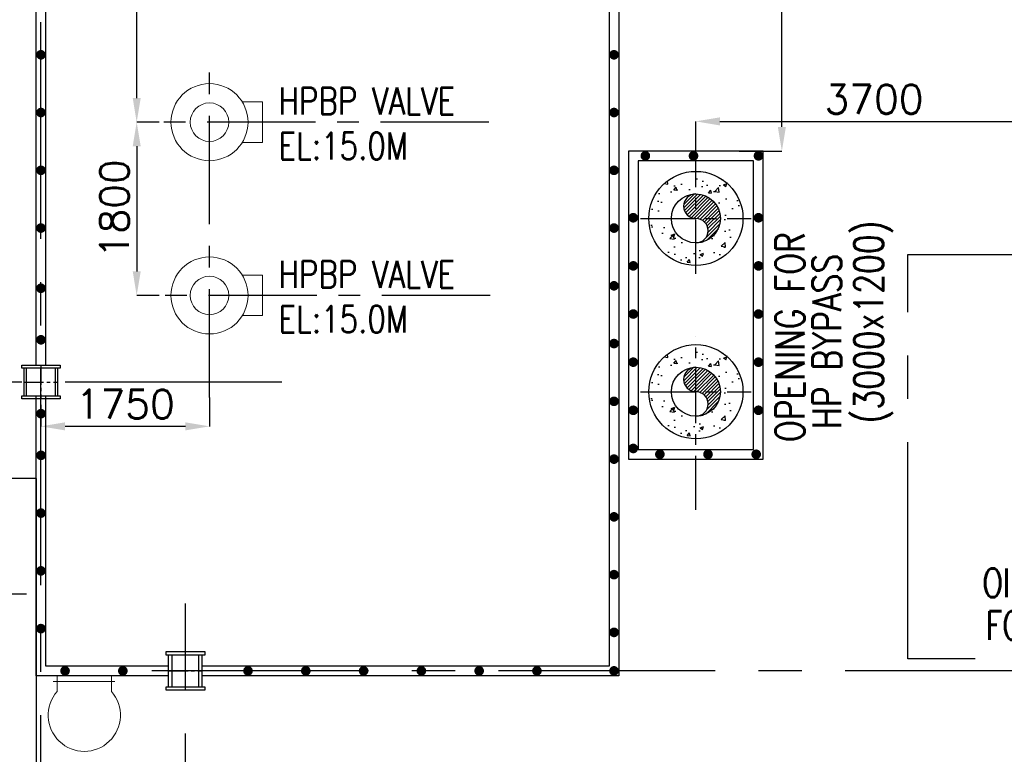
# Model space of a CAD drawing. Header units: inches. Extents: x 0 to 1544102, y -90707 to 23144100.
# Tile 42 of 181: x 127115 to 137339, y 130218 to 137849. Entities that reach past the tile are written whole.
import ezdxf

# ---------------------------------------------------------------- set-up
doc = ezdxf.new("R2010")
doc.units = ezdxf.units.IN
doc.header["$LTSCALE"] = 1800
doc.header["$MEASUREMENT"] = 0
for name, pattern in [('CENTER', [2, 1.25, -0.25, 0.25, -0.25]), ('CENTER2', [1.125, 0.75, -0.125, 0.125, -0.125]), ('CENTERX2', [4, 2.5, -0.5, 0.5, -0.5]), ('HIDDEN', [0.375, 0.25, -0.125])]:
    doc.linetypes.add(name, pattern=pattern)
doc.layers.get('0').update_dxf_attribs({"color": 253})
for name, color, linetype in [('AUX COL', 1, 'Continuous'), ('Aux Cols', 1, 'Continuous'), ('CEN', 2, 'CENTER'), ('GRID', 251, 'CENTER'), ('INSULATION', 35, 'Continuous'), ('OPENING', 40, 'Continuous'), ('PIPE', 5, 'Continuous'), ('STEEL', 231, 'Continuous')]:
    doc.layers.add(name, color=color, linetype=linetype)
for name, color, linetype, lineweight in [('DIM', 4, 'Continuous', 18), ('EQPT', 8, 'HIDDEN', 9), ('EQUIP', 8, 'Continuous', 9), ('TEXT', 3, 'Continuous', 18)]:
    doc.layers.add(name, color=color, linetype=linetype, lineweight=lineweight)
doc.styles.add('ROMANS', font='romans.shx')
doc.dimstyles.new('STANDARD1', dxfattribs={"dimtxt": 300, "dimasz": 250, "dimexe": 0, "dimexo": 0, "dimgap": 80, "dimtad": 1, "dimdec": 0, "dimzin": 0, "dimdsep": 46, "dimtxsty": 'ROMANS', "dimcen": 0, "dimclrd": 4, "dimclre": 4, "dimclrt": 4, "dimadec": 0, "dimazin": 0, "dimtfac": 0.09, "dimtdec": 0, "dimtix": 1, "dimtofl": 0, "dimtmove": 0, "dimatfit": 3, "dimfxl": 1, "dimtolj": 1, "dimtzin": 0, "dimarcsym": 0})

# ---------------------------------------------------------------- blocks, each defined once
blk = doc.blocks.new('TG DECK COLUMNS & OUTLINE')
blk.add_lwpolyline([(240983, 64265), (243583, 61665), (267138, 61665), (267138, 77665), (243583, 77665), (240983, 75065), (226783, 75065), (226783, 64265)], close=True)
blk.add_lwpolyline([(240983, 64265), (243583, 61665), (267138, 61665), (267138, 77665), (243583, 77665), (240983, 75065), (226783, 75065), (226783, 64265)], close=True)
at = {"layer": 'CEN'}
blk.add_line((255582, 76465), (267033, 76465), dxfattribs=at)
blk = doc.blocks.new('DIAHATCH-1')
h = blk.add_hatch()
h.set_pattern_fill('ANSI31', color=9, scale=0.4, angle=180, style=0)
h.set_pattern_definition([(225, (-22774.755, -47888.751615), (0.03535533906, -0.03535533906), [])])
h.paths.add_polyline_path([(0, 0.5), (0, 0, -1), (0, -0.5, 0.414214), (0.5, 0, 0.414214)])
h.paths.add_polyline_path([(0, 0.5, 1), (0, 0)])
blk.add_circle((0, 0), 0.5)
for centre, start, end in [((0, 0.25), 90, 270), ((0, -0.25), 270, 90)]:
    blk.add_arc(centre, 0.25, start, end)
blk = doc.blocks.new('*D154')
at = {"layer": 'Defpoints', "color": 0, "transparency": 16777216}
for p in [(134736, 141085), (135029, 141085), (134586, 136485)]:
    blk.add_point(p, dxfattribs=at)
at = {"layer": 'DIM', "color": 4, "lineweight": -2, "transparency": 16777216}
for p, q in [((134736, 141085), (135029, 141085)), ((135029, 136735), (135029, 140835)), ((134586, 136485), (135029, 136485))]:
    blk.add_line(p, q, dxfattribs=at)
at = {"layer": 'DIM', "color": 4, "transparency": 16777216}
for points in [[(134987, 140835), (135071, 140835), (135029, 141085)], [(134987, 136735), (135071, 136735), (135029, 136485)]]:
    blk.add_solid(points, dxfattribs=at)
at = {"layer": 'DIM', "color": 4, "transparency": 16777216, "insert": (134799, 138785), "char_height": 300, "attachment_point": 5, "rotation": 90, "style": 'ROMANS'}
blk.add_mtext('\\A1;4600', dxfattribs=at)
blk = doc.blocks.new('*D155')
at = {"layer": 'Defpoints', "color": 0, "transparency": 16777216}
for p in [(128330, 141085), (128563, 141085), (128563, 136785)]:
    blk.add_point(p, dxfattribs=at)
at = {"layer": 'DIM', "color": 4, "lineweight": -2, "transparency": 16777216}
for p, q in [((128563, 141085), (128330, 141085)), ((128330, 137035), (128330, 140835)), ((128563, 136785), (128330, 136785))]:
    blk.add_line(p, q, dxfattribs=at)
at = {"layer": 'DIM', "color": 4, "transparency": 16777216}
for points in [[(128289, 140835), (128372, 140835), (128330, 141085)], [(128289, 137035), (128372, 137035), (128330, 136785)]]:
    blk.add_solid(points, dxfattribs=at)
at = {"layer": 'DIM', "color": 4, "transparency": 16777216, "insert": (128100, 138935), "char_height": 300, "attachment_point": 5, "rotation": 90, "style": 'ROMANS'}
blk.add_mtext('\\A1;4300', dxfattribs=at)
blk = doc.blocks.new('*D196')
at = {"layer": 'Defpoints', "color": 0, "transparency": 16777216}
for p in [(128563, 136785), (128330, 134985), (128563, 134985)]:
    blk.add_point(p, dxfattribs=at)
at = {"layer": 'DIM', "color": 4, "lineweight": -2, "transparency": 16777216}
for p, q in [((128563, 136785), (128330, 136785)), ((128330, 136535), (128330, 135235)), ((128563, 134985), (128330, 134985))]:
    blk.add_line(p, q, dxfattribs=at)
at = {"layer": 'DIM', "color": 4, "transparency": 16777216}
for points in [[(128289, 136535), (128372, 136535), (128330, 136785)], [(128289, 135235), (128372, 135235), (128330, 134985)]]:
    blk.add_solid(points, dxfattribs=at)
at = {"layer": 'DIM', "color": 4, "transparency": 16777216, "insert": (128100, 135885), "char_height": 300, "attachment_point": 5, "rotation": 90, "style": 'ROMANS'}
blk.add_mtext('\\A1;1800', dxfattribs=at)
blk = doc.blocks.new('AUX COLUMNS')
at = {"color": 2, "linetype": 'CENTER2', "ltscale": 0.15}
for p, q in [((-140538, 69090), (-140538, 68740)), ((-140713, 68915), (-140363, 68915)), ((-139038, 65715), (-139038, 66115)), ((-139213, 65915), (-138863, 65915))]:
    blk.add_line(p, q, dxfattribs=at)
at = {"layer": 'AUX COL'}
for p, q in [((-140713, 68772), (-140713, 69058)), ((-140688, 68772), (-140688, 69058)), ((-140388, 68772), (-140388, 69058)), ((-140363, 68772), (-140363, 69058)), ((-139213, 65751), (-139213, 66079)), ((-139177, 65751), (-139177, 66079)), ((-138899, 65751), (-138899, 66079)), ((-138863, 65751), (-138863, 66079))]:
    blk.add_line(p, q, dxfattribs=at)
for points in [[(-140738, 69090), (-140338, 69090), (-140338, 69058), (-140738, 69058)], [(-140738, 68772), (-140338, 68772), (-140338, 68740), (-140738, 68740)], [(-139238, 66115), (-138838, 66115), (-138838, 66079), (-139238, 66079)], [(-139238, 65751), (-138838, 65751), (-138838, 65715), (-139238, 65715)]]:
    blk.add_lwpolyline(points, close=True, dxfattribs=at)
at = {"layer": 'GRID'}
for p, q in [((-138038, 68915), (-163538, 68915)), ((-139038, 51315), (-139038, 66615)), ((-115538, 65915), (-139738, 65915))]:
    blk.add_line(p, q, dxfattribs=at)
blk = doc.blocks.new('*D245')
at = {"layer": 'Defpoints', "color": 0, "transparency": 16777216}
for p in [(127336, 133848), (129086, 133925), (127336, 133625)]:
    blk.add_point(p, dxfattribs=at)
at = {"layer": 'DIM', "color": 4, "lineweight": -2, "transparency": 16777216}
for p, q in [((127336, 133848), (127336, 133625)), ((129086, 133925), (129086, 133625)), ((128836, 133625), (127586, 133625))]:
    blk.add_line(p, q, dxfattribs=at)
at = {"layer": 'DIM', "color": 4, "transparency": 16777216}
for points in [[(127586, 133667), (127586, 133583), (127336, 133625)], [(128836, 133667), (128836, 133583), (129086, 133625)]]:
    blk.add_solid(points, dxfattribs=at)
at = {"layer": 'DIM', "color": 4, "transparency": 16777216, "insert": (128211, 133855), "char_height": 300, "attachment_point": 5, "style": 'ROMANS'}
blk.add_mtext('\\A1;1750', dxfattribs=at)
blk = doc.blocks.new('*D482')
at = {"layer": 'Defpoints', "color": 0, "transparency": 16777216}
for p in [(137836, 136793), (137836, 136642), (134136, 136324)]:
    blk.add_point(p, dxfattribs=at)
at = {"layer": 'DIM', "color": 4, "lineweight": -2, "transparency": 16777216}
for p, q in [((134136, 136324), (134136, 136793)), ((134386, 136793), (137586, 136793)), ((137836, 136642), (137836, 136793))]:
    blk.add_line(p, q, dxfattribs=at)
at = {"layer": 'DIM', "color": 4, "transparency": 16777216}
for points in [[(134386, 136835), (134386, 136751), (134136, 136793)], [(137586, 136835), (137586, 136751), (137836, 136793)]]:
    blk.add_solid(points, dxfattribs=at)
at = {"layer": 'DIM', "color": 4, "transparency": 16777216, "insert": (135986, 137023), "char_height": 300, "attachment_point": 5, "style": 'ROMANS'}
blk.add_mtext('\\A1;3700', dxfattribs=at)
blk = doc.blocks.new('oil unit for HPBP')
at = {"layer": 'EQPT'}
for p, q in [((1355552, 392233), (1356664, 392233)), ((1355642, 392248), (1355642, 391582)), ((1355642, 392248), (1355682, 392248)), ((1355662, 392248), (1355662, 391582)), ((1355682, 392248), (1355682, 391582)), ((1356525, 392248), (1356525, 391582)), ((1356565, 392248), (1356525, 392248)), ((1356545, 392248), (1356545, 391582)), ((1356565, 392248), (1356565, 391582)), ((1355154, 392089), (1356954, 392089)), ((1355204, 392035), (1355204, 392143)), ((1355204, 392143), (1355264, 392143)), ((1355264, 392035), (1355264, 392143)), ((1355264, 392113), (1355392, 392113)), ((1355264, 392065), (1355392, 392065)), ((1355392, 392025), (1355392, 392153)), ((1355392, 392153), (1355472, 392153)), ((1356824, 392153), (1356744, 392153)), ((1356824, 392025), (1356824, 392153)), ((1356884, 392113), (1356824, 392113)), ((1356884, 392103), (1356824, 392103)), ((1356884, 392075), (1356824, 392075)), ((1356884, 392065), (1356824, 392065)), ((1356884, 392113), (1356884, 392065)), ((1355204, 392035), (1355264, 392035)), ((1355392, 392025), (1355472, 392025)), ((1356824, 392025), (1356744, 392025)), ((1355552, 391945), (1356664, 391945)), ((1355552, 391895), (1356664, 391895)), ((1355204, 391697), (1355204, 391805)), ((1355204, 391805), (1355264, 391805)), ((1355264, 391697), (1355264, 391805)), ((1355264, 391775), (1355392, 391775)), ((1355392, 391687), (1355392, 391815)), ((1355392, 391815), (1355472, 391815)), ((1356824, 391815), (1356744, 391815)), ((1356824, 391687), (1356824, 391815)), ((1356884, 391775), (1356824, 391775)), ((1356884, 391765), (1356824, 391765)), ((1356884, 391775), (1356884, 391727)), ((1355154, 391751), (1356954, 391751)), ((1355204, 391697), (1355264, 391697)), ((1355264, 391727), (1355392, 391727)), ((1355392, 391687), (1355472, 391687)), ((1356824, 391687), (1356744, 391687)), ((1356884, 391737), (1356824, 391737)), ((1356884, 391727), (1356824, 391727)), ((1355552, 391607), (1356664, 391607)), ((1355642, 391582), (1355692, 391582)), ((1355646, 391566), (1355646, 391566)), ((1355646, 391566), (1355681, 391566)), ((1355681, 391566), (1355681, 391496)), ((1356565, 391582), (1356515, 391582)), ((1356565, 391582), (1356515, 391582)), ((1356561, 391566), (1356526, 391566)), ((1356526, 391566), (1356526, 391496)), ((1356561, 391566), (1356561, 391566)), ((1355646, 391496), (1355681, 391496)), ((1356561, 391496), (1356526, 391496)), ((1355571, 390863), (1355571, 390724)), ((1355730, 390863), (1355730, 390724)), ((1355662, 390335), (1355858, 390335)), ((1356398, 390335), (1356593, 390335))]:
    blk.add_line(p, q, dxfattribs=at)
at = {"layer": 'EQPT', "linetype": 'CENTERX2', "ltscale": 0.01}
for p, q in [((1356531, 391454), (1356531, 390312)), ((1356647, 391254), (1356416, 391254)), ((1356139, 391200), (1356139, 390897)), ((1356041, 391050), (1356236, 391050)), ((1356647, 390854), (1356416, 390854)), ((1356647, 390550), (1356416, 390550)), ((1356647, 390389), (1356416, 390389))]:
    blk.add_line(p, q, dxfattribs=at)
at = {"layer": 'EQPT'}
for points in [[(1355486, 391607), (1355571, 391607), (1355571, 391479), (1355486, 391479)], [(1356721, 391607), (1356636, 391607), (1356636, 391479), (1356721, 391479)], [(1356256, 391079), (1356256, 391429), (1356706, 391429), (1356706, 391079)], [(1356706, 391285), (1356843, 391285), (1356843, 391224), (1356706, 391224)], [(1356058, 391155), (1356219, 391155), (1356219, 390944), (1356058, 390944)], [(1356256, 390679), (1356256, 391029), (1356706, 391029), (1356706, 390679)], [(1355518, 390863), (1355782, 390863), (1355782, 390724), (1355518, 390724)], [(1355576, 390863), (1355725, 390863), (1355725, 390894), (1355576, 390894)], [(1356706, 390885), (1356843, 390885), (1356843, 390824), (1356706, 390824)], [(1355587, 390724), (1355518, 390724), (1355518, 390711), (1355587, 390711)], [(1355714, 390724), (1355782, 390724), (1355782, 390711), (1355714, 390711)], [(1356596, 390615), (1356398, 390615), (1356398, 390486), (1356596, 390486)], [(1356596, 390567), (1356662, 390567), (1356662, 390533), (1356596, 390533)], [(1355647, 390384), (1355874, 390384), (1355874, 390359), (1355647, 390359)], [(1355662, 390359), (1355858, 390359), (1355858, 390083), (1355662, 390083)], [(1355962, 390359), (1356043, 390359), (1356043, 390338), (1355962, 390338)], [(1355991, 390367), (1356014, 390367), (1356014, 390359), (1355991, 390359)], [(1355998, 390371), (1356007, 390371), (1356007, 390367), (1355998, 390367)], [(1356094, 390359), (1356176, 390359), (1356176, 390338), (1356094, 390338)], [(1356123, 390367), (1356147, 390367), (1356147, 390359), (1356123, 390359)], [(1356131, 390371), (1356139, 390371), (1356139, 390367), (1356131, 390367)], [(1356226, 390359), (1356308, 390359), (1356308, 390338), (1356226, 390338)], [(1356255, 390367), (1356279, 390367), (1356279, 390359), (1356255, 390359)], [(1356263, 390371), (1356271, 390371), (1356271, 390367), (1356263, 390367)], [(1356382, 390384), (1356609, 390384), (1356609, 390359), (1356382, 390359)], [(1356398, 390359), (1356593, 390359), (1356593, 390083), (1356398, 390083)], [(1355486, 390279), (1355518, 390279), (1355518, 390096), (1355486, 390096)]]:
    blk.add_lwpolyline(points, close=True, dxfattribs=at)
for points in [[(1355646, 391566), (1355646, 391582), (1355692, 391582), (1355692, 391479), (1355646, 391479), (1355646, 391496)], [(1356561, 391566), (1356561, 391582), (1356515, 391582), (1356515, 391479), (1356561, 391479), (1356561, 391496)], [(1356593, 390324), (1356633, 390324), (1356633, 390454), (1356435, 390454), (1356435, 390384)], [(1355971, 390359), (1356034, 390359)], [(1356034, 390338), (1356034, 390083), (1355971, 390083), (1355971, 390338)], [(1356104, 390359), (1356166, 390359)], [(1356166, 390338), (1356166, 390083), (1356104, 390083), (1356104, 390338)], [(1356236, 390359), (1356299, 390359)], [(1356299, 390338), (1356299, 390083), (1356236, 390083), (1356236, 390338)]]:
    blk.add_lwpolyline(points, dxfattribs=at)
for centre, radius in [((1356531, 391254), 175), ((1356531, 391254), 96.2), ((1356531, 391254), 54.3), ((1356531, 390854), 175), ((1356531, 390854), 96.2), ((1356531, 390854), 54.3), ((1356531, 390550), 64.6), ((1356531, 390550), 40.4)]:
    blk.add_circle(centre, radius, dxfattribs=at)
for centre, start, end in [((1355552, 392153), 90, 180), ((1356664, 392153), 0, 90), ((1355552, 392025), 180, 270), ((1356664, 392025), 270, 0), ((1355552, 391815), 90, 180), ((1356664, 391815), 0, 90), ((1355552, 391687), 180, 270), ((1356664, 391687), 270, 0)]:
    blk.add_arc(centre, 80, start, end, dxfattribs=at)
at = {"layer": 'EQUIP'}
for points in [[(1356754, 390824), (1356754, 390279), (1355454, 390279), (1355454, 391479), (1356754, 391479), (1356754, 391285)], [(1356754, 391224), (1356754, 390885)]]:
    blk.add_lwpolyline(points, dxfattribs=at)
blk = doc.blocks.new('A$C3EFD54E1')
at = {"layer": 'CEN'}
blk.add_lwpolyline([(4300, 45), (0, 45), (0, 4245), (4300, 4245)], close=True, dxfattribs=at)
at = {"layer": 'CEN', "ltscale": 0.25}
blk.add_lwpolyline([(1575, 1620), (2725, 1620), (2725, 2670), (1575, 2670)], close=True, dxfattribs=at)
at = {"layer": 'Aux Cols'}
blk.add_blockref('oil unit for HPBP', (-1353954, -388734), dxfattribs=at)
at = {"layer": 'TEXT', "style": 'ROMANS', "width": 0.75}
for s, p in [('OIL SUPPLY UNITS', (776, 685)), ('FOR HPBP VALVES', (810, 242))]:
    blk.add_text(s, height=300, dxfattribs=at).set_placement(p)

msp = doc.modelspace()

# ---------------------------------------------------------------- hatches: boundary and pattern name
at = {"layer": 'INSULATION', "linetype": 'Continuous'}
h = msp.add_hatch(dxfattribs=at)
h.set_pattern_fill('AR-CONC', color=256, scale=50, style=0)
h.set_pattern_definition([(50, (-1216722.94, -281181.55), (358.63009, -31.37607), [37.5, -412.5]), (355, (-1216722.94, -281181.55), (-69.37567, 376.09607), [30, -330]), (100.4514, (-1216693.05, -281184.16), (289.25469, 344.71977), [31.870095, -350.57106]), (46.1842, (-1216722.94, -281081.55), (533.62052, -82.75951), [56.25, -618.75]), (96.6356, (-1216678.47, -281088.45), (467.33135, 487.05894), [47.80514, -525.8565]), (351.1842, (-1216722.94, -281081.55), (467.33097, 487.0593), [45, -495]), (21, (-1216672.94, -281106.55), (298.453526, -201.309445), [37.5, -412.5]), (326, (-1216672.94, -281106.55), (121.65767, 362.57502), [30, -330]), (71.4514, (-1216648.07, -281123.32), (420.111314, 161.26525), [31.870095, -350.57106]), (37.5, (-1216722.94, -281181.55), (6.079928, 166.446927), [0, -326, 0, -335, 0, -331.25]), (7.5, (-1216722.94, -281181.55), (131.534769, 197.205856), [0, -191, 0, -318.5, 0, -126.25]), (327.5, (-1216834.44, -281181.55), (266.911218, -11.277436), [0, -125, 0, -390, 0, -517.5]), (317.5, (-1216884.44, -281181.55), (291.593085, 50.05249), [0, -162.5, 0, -259, 0, -367.5])])
h.paths.add_polyline_path([(134136.2, 136273.89, 0.41421356), (133647.2, 135784.89), (133882.2, 135784.89, -0.41421356), (134136.2, 136038.89)])
h.paths.add_polyline_path([(134136.2, 136273.89), (134136.2, 136038.89, -0.41421356), (134390.2, 135784.89), (134625.2, 135784.89, 0.41421356)])
h.paths.add_polyline_path([(134625.2, 135784.89), (134390.2, 135784.89, -0.41421356), (134136.2, 135530.89), (134136.2, 135295.89, 0.41421356)])
h.paths.add_polyline_path([(134136.2, 135530.89, -0.41421356), (133882.2, 135784.89), (133647.2, 135784.89, 0.41421356), (134136.2, 135295.89)])
h = msp.add_hatch(dxfattribs=at)
h.set_pattern_fill('AR-CONC', color=256, scale=50, style=0)
h.set_pattern_definition([(50, (-1216722.94, -282981.55), (358.63009, -31.37607), [37.5, -412.5]), (355, (-1216722.94, -282981.55), (-69.37567, 376.09607), [30, -330]), (100.4514, (-1216693.05, -282984.16), (289.25469, 344.71977), [31.870095, -350.57106]), (46.1842, (-1216722.94, -282881.55), (533.62052, -82.75951), [56.25, -618.75]), (96.6356, (-1216678.47, -282888.45), (467.33135, 487.05894), [47.80514, -525.8565]), (351.1842, (-1216722.94, -282881.55), (467.33097, 487.0593), [45, -495]), (21, (-1216672.94, -282906.55), (298.453526, -201.309445), [37.5, -412.5]), (326, (-1216672.94, -282906.55), (121.65767, 362.57502), [30, -330]), (71.4514, (-1216648.07, -282923.32), (420.111314, 161.26525), [31.870095, -350.57106]), (37.5, (-1216722.94, -282981.55), (6.079928, 166.446927), [0, -326, 0, -335, 0, -331.25]), (7.5, (-1216722.94, -282981.55), (131.534769, 197.205856), [0, -191, 0, -318.5, 0, -126.25]), (327.5, (-1216834.44, -282981.55), (266.911218, -11.277436), [0, -125, 0, -390, 0, -517.5]), (317.5, (-1216884.44, -282981.55), (291.593085, 50.05249), [0, -162.5, 0, -259, 0, -367.5])])
h.paths.add_polyline_path([(134136.2, 134473.89, 0.41421356), (133647.2, 133984.89), (133882.2, 133984.89, -0.41421356), (134136.2, 134238.89)])
h.paths.add_polyline_path([(134136.2, 134473.89), (134136.2, 134238.89, -0.41421356), (134390.2, 133984.89), (134625.2, 133984.89, 0.41421356)])
h.paths.add_polyline_path([(134625.2, 133984.89), (134390.2, 133984.89, -0.41421356), (134136.2, 133730.89), (134136.2, 133495.89, 0.41421356)])
h.paths.add_polyline_path([(134136.2, 133730.89, -0.41421356), (133882.2, 133984.89), (133647.2, 133984.89, 0.41421356), (134136.2, 133495.89)])

# ---------------------------------------------------------------- linework, layer by layer
at = {"layer": 'CEN', "linetype": 'CENTER', "ltscale": 0.5}
for p, q in [((129086.2, 133924.9), (129086.2, 137474.71)), ((131987.67, 136784.89), (128563.24, 136784.89)), ((132000.58, 134984.89), (128563.24, 134984.89))]:
    msp.add_line(p, q, dxfattribs=at)
at = {"layer": 'CEN', "ltscale": 0.25}
for p, q in [((134136.2, 135209.89), (134136.2, 136359.89)), ((133561.2, 135784.89), (134711.2, 135784.89)), ((134136.2, 132756.78), (134136.2, 134559.89)), ((133561.2, 133984.89), (134711.2, 133984.89))]:
    msp.add_line(p, q, dxfattribs=at)
at = {"layer": 'EQUIP'}
for p, q in [((129426.64, 136994.89), (129636.2, 136994.89)), ((129636.2, 136574.89), (129636.2, 136994.89)), ((129636.2, 136574.89), (129636.2, 136994.89)), ((129426.64, 136574.89), (129636.2, 136574.89)), ((129426.64, 135194.89), (129636.2, 135194.89)), ((129636.2, 134774.89), (129636.2, 135194.89)), ((129636.2, 134774.89), (129636.2, 135194.89)), ((129426.64, 134774.89), (129636.2, 134774.89)), ((127461.88, 130976.01), (128102.68, 130976.01)), ((127504.95, 131034.89), (128067.45, 131034.89)), ((127504.95, 131034.89), (127504.95, 130872.12)), ((128067.45, 130872.12), (128067.45, 131034.89))]:
    msp.add_line(p, q, dxfattribs=at)
for centre, radius in [((129086.2, 136784.89), 400), ((129086.2, 136784.89), 200), ((129086.2, 134984.89), 400), ((129086.2, 134984.89), 200)]:
    msp.add_circle(centre, radius, dxfattribs=at)
msp.add_arc((127786.2, 130624.08), 375, 138.590378, 41.409622, dxfattribs=at)
at = {"layer": 'GRID'}
msp.add_line((127336.2, 103174.13), (127336.2, 157584.89), dxfattribs=at)
at = {"layer": 'INSULATION', "linetype": 'Continuous'}
for centre in [(134136.2, 135784.89), (134136.2, 133984.89)]:
    msp.add_circle(centre, 489, dxfattribs=at)
at = {"layer": 'OPENING'}
for points in [[(133436.2, 133284.89), (134836.2, 133284.89), (134836.2, 136484.89), (133436.2, 136484.89)], [(133536.2, 133384.89), (134736.2, 133384.89), (134736.2, 136384.89), (133536.2, 136384.89)]]:
    msp.add_lwpolyline(points, close=True, dxfattribs=at)
at = {"layer": 'OPENING', "const_width": 50}
for points in [[(133586.59, 136434.89, 1), (133636.59, 136434.89, 1)], [(134086.59, 136434.89, 1), (134136.59, 136434.89, 1)], [(134761.2, 136434.89, 1), (134811.2, 136434.89, 1)], [(133461.2, 135791.9, 1), (133511.2, 135791.9, 1)], [(134761.2, 135791.9, 1), (134811.2, 135791.9, 1)], [(133461.2, 135291.9, 1), (133511.2, 135291.9, 1)], [(134761.2, 135291.9, 1), (134811.2, 135291.9, 1)], [(133461.2, 134791.9, 1), (133511.2, 134791.9, 1)], [(134761.2, 134791.9, 1), (134811.2, 134791.9, 1)], [(133461.2, 134291.9, 1), (133511.2, 134291.9, 1)], [(134761.2, 134291.9, 1), (134811.2, 134291.9, 1)], [(133461.2, 133791.9, 1), (133511.2, 133791.9, 1)], [(134761.2, 133791.9, 1), (134811.2, 133791.9, 1)], [(133461.2, 133395.66, 1), (133511.2, 133395.66, 1)], [(133737.41, 133334.89, 1), (133787.41, 133334.89, 1)], [(134237.41, 133334.89, 1), (134287.41, 133334.89, 1)], [(134737.41, 133334.89, 1), (134787.41, 133334.89, 1)]]:
    msp.add_lwpolyline(points, format="xyb", close=True, dxfattribs=at)
at = {"layer": 'STEEL'}
for p, q in [((127286.2, 134259.89), (127286.2, 140184.89)), ((133336.2, 140184.89), (133336.2, 131034.89)), ((127386.2, 134259.89), (127386.2, 140084.89)), ((133236.2, 140084.89), (133236.2, 131134.89)), ((127286.2, 131034.89), (127286.2, 133941.89)), ((127386.2, 131134.89), (127386.2, 133941.89)), ((128661.2, 131134.89), (127386.2, 131134.89)), ((133236.2, 131134.89), (129011.2, 131134.89)), ((128661.2, 131034.89), (127286.2, 131034.89)), ((133336.2, 131034.89), (129011.2, 131034.89))]:
    msp.add_line(p, q, dxfattribs=at)
at = {"layer": 'STEEL', "const_width": 50}
for points in [[(127311.2, 137484.89, 1), (127361.2, 137484.89, 1)], [(133261.2, 137484.89, 1), (133311.2, 137484.89, 1)], [(127311.2, 136884.89, 1), (127361.2, 136884.89, 1)], [(133261.2, 136884.89, 1), (133311.2, 136884.89, 1)], [(127311.2, 136284.89, 1), (127361.2, 136284.89, 1)], [(133261.2, 136284.89, 1), (133311.2, 136284.89, 1)], [(127311.2, 135684.89, 1), (127361.2, 135684.89, 1)], [(133261.2, 135684.89, 1), (133311.2, 135684.89, 1)], [(127311.2, 135059.63, 1), (127361.2, 135059.63, 1)], [(133261.2, 135084.89, 1), (133311.2, 135084.89, 1)], [(127311.2, 134523.99, 1), (127361.2, 134523.99, 1)], [(133261.2, 134484.89, 1), (133311.2, 134484.89, 1)], [(133261.2, 133884.89, 1), (133311.2, 133884.89, 1)], [(127311.2, 133756.92, 1), (127361.2, 133756.92, 1)], [(127311.2, 133323.99, 1), (127361.2, 133323.99, 1)], [(133261.2, 133284.89, 1), (133311.2, 133284.89, 1)], [(127311.2, 132723.99, 1), (127361.2, 132723.99, 1)], [(133261.2, 132684.89, 1), (133311.2, 132684.89, 1)], [(127311.2, 132123.99, 1), (127361.2, 132123.99, 1)], [(133261.2, 132084.89, 1), (133311.2, 132084.89, 1)], [(127311.2, 131523.99, 1), (127361.2, 131523.99, 1)], [(133261.2, 131484.89, 1), (133311.2, 131484.89, 1)], [(127611.44, 131084.89, -1), (127561.44, 131084.89, -1)], [(128211.44, 131084.89, -1), (128161.44, 131084.89, -1)], [(129460.96, 131084.89, 1), (129510.96, 131084.89, 1)], [(130060.96, 131084.89, 1), (130110.96, 131084.89, 1)], [(130660.96, 131084.89, 1), (130710.96, 131084.89, 1)], [(131260.96, 131084.89, 1), (131310.96, 131084.89, 1)], [(131860.96, 131084.89, 1), (131910.96, 131084.89, 1)], [(132460.96, 131084.89, 1), (132510.96, 131084.89, 1)], [(133261.2, 131084.89, 1), (133311.2, 131084.89, 1)]]:
    msp.add_lwpolyline(points, format="xyb", close=True, dxfattribs=at)

# ---------------------------------------------------------------- block references
for name, p in [('A$C3EFD54E1', (136336.2, 131164.89)), ('AUX COLUMNS', (267874.01, 65169.86)), ('TG DECK COLUMNS & OUTLINE', (-139846.88, 55420.08))]:
    msp.add_blockref(name, p)
at = {"layer": 'PIPE', "xscale": 508, "yscale": 508, "zscale": 508}
for p in [(134136.2, 135784.89), (134136.2, 133984.89)]:
    msp.add_blockref('DIAHATCH-1', p, dxfattribs=at)

# ---------------------------------------------------------------- texts
at = {"layer": 'TEXT', "color": 3, "style": 'ROMANS', "width": 0.8}
for s, p in [('OPENING FOR', (135262.53, 133462.03)), ('(3000x1200)', (136081.01, 133654.79)), ('HP BYPASS ', (135646.46, 133597.84))]:
    msp.add_text(s, height=300, rotation=90, dxfattribs=at).set_placement(p)
at = {"layer": 'TEXT', "color": 3, "char_height": 280, "width": 2232.9986, "attachment_point": 4, "style": 'ROMANS'}
for insert in [(129803.27, 136772), (129803.27, 134972)]:
    msp.add_mtext('\\A1;{\\W0.8;HPBP VALVE\\PEL:15.0M}', dxfattribs=dict(at, insert=insert))

# ---------------------------------------------------------------- dimensions: what is measured, and where the dimension line sits
at = {"layer": 'DIM'}
for base, p1, p2, picture, middle in [((128330.22, 141084.89), (128563.24, 136784.89), (128563.24, 141084.89), '*D155', (128100.22, 138934.89)), ((135029.17, 141084.89), (134586.02, 136484.89), (134736.2, 141084.89), '*D154', (134799.17, 138784.89)), ((128330.22, 134984.89), (128563.24, 136784.89), (128563.24, 134984.89), '*D196', (128100.22, 135884.89))]:
    dim = msp.add_linear_dim(base=base, p1=p1, p2=p2, angle=90, dimstyle='STANDARD1', dxfattribs=at)
    dim.commit()
    dim.dimension.update_dxf_attribs({"geometry": picture, "text_midpoint": middle})
for base, p1, p2, picture, middle in [((137836.2, 136793.12), (134136.2, 136324.34), (137836.2, 136641.84), '*D482', (135986.2, 137023.12)), ((127336.2, 133624.9), (129086.2, 133924.9), (127336.2, 133847.66), '*D245', (128211.2, 133854.9))]:
    dim = msp.add_linear_dim(base=base, p1=p1, p2=p2, dimstyle='STANDARD1', dxfattribs=at)
    dim.commit()
    dim.dimension.update_dxf_attribs({"geometry": picture, "text_midpoint": middle})

doc.saveas('drawing.dxf')
